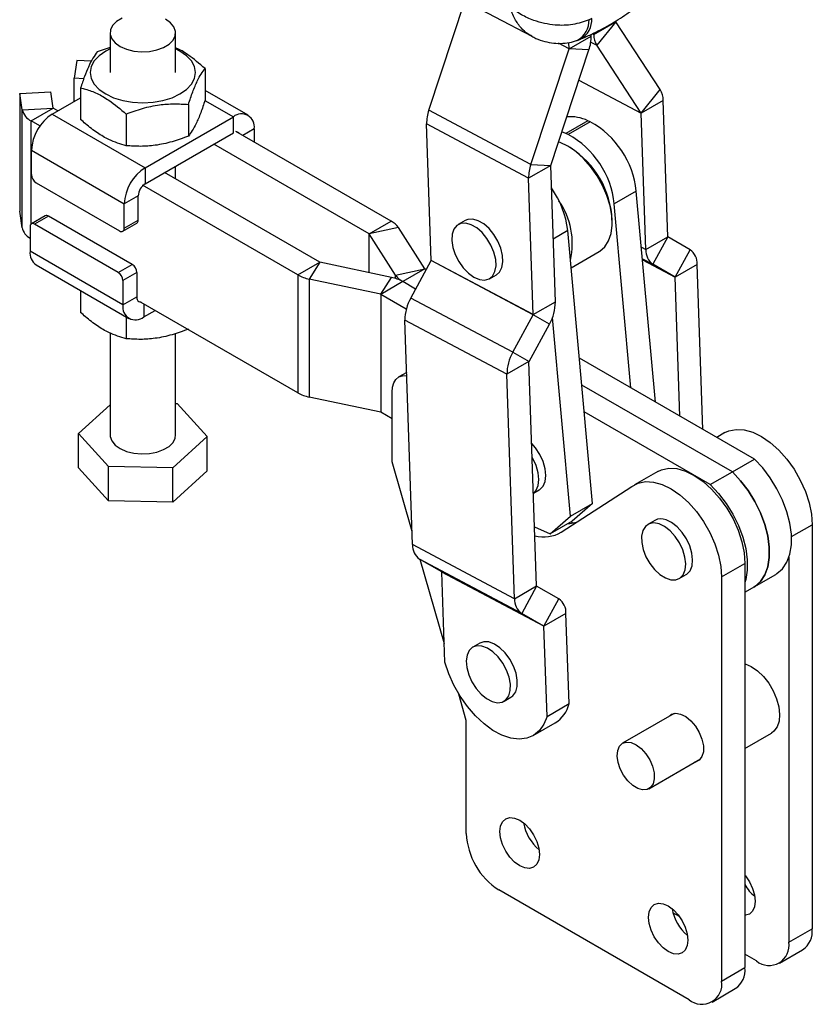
# Model space of a CAD drawing. Extents: x 77 to 734, y 58 to 535.
# Tile 15 of 16: x 573 to 734, y 168 to 368. Entities that reach past the tile are written whole.
import ezdxf

# ---------------------------------------------------------------- set-up
doc = ezdxf.new("R2010")
doc.units = 0
doc.header["$LTSCALE"] = 2
doc.layers.get('0').update_dxf_attribs({"linetype": 'CONTINUOUS'})

msp = doc.modelspace()

# ---------------------------------------------------------------- linework, layer by layer
at = {"color": 7, "linetype": 'CONTINUOUS'}
for p, q in [((658.926317, 373.605223), (676.564342, 364.287717)), ((655.652887, 349.281207), (662.99778, 371.454426)), ((688.763094, 367.935348), (688.202656, 367.660813)), ((689.147663, 364.631504), (693.626006, 367.216796)), ((693.627287, 367.212221), (689.757553, 362.454934)), ((693.626006, 367.216796), (693.618817, 367.427557)), ((702.668817, 353.455863), (693.627287, 367.212221)), ((590.906741, 364.990339), (590.906741, 356.933803)), ((604.24007, 356.933805), (604.24007, 364.990342)), ((684.150892, 361.746929), (688.629235, 364.332222)), ((688.629235, 364.332222), (688.617756, 364.668739)), ((689.147663, 364.631504), (689.137159, 364.939465)), ((590.906737, 362.043825), (588.319777, 361.134978)), ((684.150892, 361.746929), (684.10739, 363.022292)), ((698.799083, 348.698578), (689.757553, 362.454934)), ((676.377964, 338.278477), (684.149966, 361.74108)), ((680.416514, 338.086546), (688.188517, 361.549148)), ((688.188517, 361.549148), (684.149966, 361.74108)), ((584.156741, 359.397603), (583.604754, 355.75536)), ((587.122098, 359.247832), (584.156741, 359.397603)), ((610.214101, 357.74828), (610.214101, 351.320176)), ((583.604754, 351.045547), (583.604754, 355.75536)), ((585.562431, 355.656486), (583.604754, 355.75536)), ((572.560349, 352.703148), (578.869582, 353.021803)), ((573.064104, 349.379156), (572.560349, 352.703148)), ((572.560349, 352.703148), (572.560349, 328.751284)), ((579.373336, 349.697812), (578.869582, 353.021803)), ((584.932718, 353.83766), (584.932718, 347.409557)), ((618.957936, 348.248949), (610.214095, 353.296662)), ((698.799083, 348.698578), (702.668817, 353.455863)), ((579.188632, 348.496171), (584.932717, 351.812161)), ((606.827034, 350.450966), (606.827034, 344.022862)), ((703.278707, 351.279298), (698.800365, 348.694006)), ((704.224576, 323.549082), (703.278707, 351.279298)), ((573.064104, 349.379156), (579.373336, 349.697812)), ((573.064104, 325.427293), (573.064104, 349.379156)), ((574.89885, 347.107746), (579.377193, 349.693039)), ((579.188632, 348.496171), (598.044809, 337.610732)), ((580.31954, 349.149033), (579.377193, 349.693039)), ((594.186346, 348.495654), (594.186346, 342.06755)), ((598.044809, 337.610732), (615.95818, 347.951901)), ((615.95818, 344.685737), (615.95818, 347.951901)), ((676.377964, 338.278477), (655.652887, 349.281207)), ((699.746233, 320.96379), (698.800365, 348.694006)), ((576.669896, 346.085344), (574.89885, 347.107746)), ((675.937246, 335.495408), (655.212168, 346.498139)), ((656.158038, 318.76792), (655.212168, 346.498139)), ((687.96384, 347.141463), (683.485497, 344.55617)), ((688.432373, 346.930982), (683.954029, 344.345689)), ((688.432373, 346.930982), (687.96384, 347.141463)), ((598.044809, 334.344568), (615.95818, 344.685737)), ((648.019258, 326.77597), (616.476725, 344.985087)), ((620.200821, 345.501881), (620.200821, 342.835213)), ((683.485497, 344.55617), (682.668487, 344.884942)), ((683.954029, 344.345689), (683.485497, 344.55617)), ((643.540915, 324.190678), (611.998382, 342.399795)), ((684.394285, 341.682145), (683.922958, 341.954327)), ((574.94599, 341.147701), (593.802167, 330.262262)), ((574.94599, 336.19402), (574.94599, 341.147701)), ((604.24007, 335.340005), (604.24007, 337.921017)), ((680.415588, 338.0807), (675.937246, 335.495408)), ((676.377964, 338.278477), (680.416514, 338.086546)), ((681.361456, 310.350484), (680.415588, 338.0807)), ((598.044809, 337.610732), (598.044809, 334.344568)), ((633.547139, 318.421394), (602.004606, 336.630511)), ((575.888801, 334.561026), (592.859363, 324.764129)), ((629.068796, 315.836102), (597.526264, 334.045219)), ((676.883114, 307.765192), (675.937246, 335.495408)), ((596.630595, 331.895079), (593.802167, 330.262262)), ((596.630595, 326.941398), (596.630595, 331.895079)), ((697.801223, 332.863692), (693.32288, 330.278399)), ((701.699838, 290.017547), (697.801223, 332.863692)), ((593.802167, 325.308581), (593.802167, 330.262262)), ((696.724935, 292.889498), (693.32288, 330.278399)), ((573.064104, 325.427293), (572.560349, 328.751284)), ((577.764141, 327.824336), (574.935713, 326.191519)), ((578.43075, 327.758327), (575.602322, 326.125511)), ((592.572884, 316.328614), (575.602322, 326.125511)), ((595.401312, 317.96143), (578.43075, 327.758327)), ((593.525972, 324.698121), (596.354399, 326.330937)), ((593.802167, 325.308581), (596.630595, 326.941398)), ((643.540915, 324.190678), (648.019258, 326.77597)), ((663.069087, 326.879411), (661.654872, 326.063002)), ((692.901754, 326.400909), (692.901754, 326.945181)), ((574.659518, 325.581058), (574.659518, 320.627378)), ((649.485627, 325.453744), (643.543997, 324.1879)), ((648.906413, 315.799667), (643.543997, 324.1879)), ((654.848043, 317.065512), (649.485627, 325.453744)), ((688.934857, 269.444869), (683.894789, 324.835678)), ((699.746233, 320.96379), (704.224576, 323.549082)), ((704.227605, 323.54283), (701.188072, 317.987558)), ((708.741486, 320.940248), (704.227605, 323.54283)), ((593.515695, 309.741939), (574.659518, 320.627378)), ((684.580363, 317.301156), (690.270982, 320.586281)), ((705.701953, 315.384974), (708.741486, 320.940248)), ((592.572884, 316.328614), (595.401312, 317.96143)), ((629.068796, 315.836102), (633.547139, 318.421394)), ((633.551952, 318.419615), (631.359207, 314.989585)), ((648.082372, 315.323958), (633.551952, 318.419615)), ((651.990115, 311.145437), (656.155543, 318.758479)), ((676.88062, 307.755751), (656.155543, 318.758479)), ((676.883114, 307.765192), (656.158038, 318.76792)), ((705.701953, 315.384974), (701.188072, 317.987558)), ((710.183325, 317.964016), (705.704982, 315.378723)), ((711.326123, 284.460412), (710.183325, 317.964016)), ((575.902403, 317.880309), (594.75858, 306.99487)), ((596.344123, 316.328436), (593.515695, 314.695619)), ((596.344123, 316.328436), (596.344123, 311.374755)), ((648.906413, 315.799667), (654.848043, 317.065512)), ((654.851125, 317.062733), (650.372782, 314.477441)), ((655.137327, 316.897513), (654.851125, 317.062733)), ((593.515695, 314.695619), (593.515695, 309.741939)), ((629.068796, 315.836102), (629.068796, 291.884238)), ((631.359207, 314.989585), (631.359207, 291.037721)), ((645.889626, 311.893928), (631.359207, 314.989585)), ((645.889626, 311.893928), (648.082372, 315.323958)), ((650.372782, 314.477441), (645.89444, 311.892149)), ((652.987362, 312.968076), (650.372782, 314.477441)), ((668.004356, 315.064182), (669.418571, 315.880591)), ((706.66787, 287.149564), (705.704982, 315.378723)), ((584.932718, 312.667219), (584.932718, 308.215597)), ((593.515695, 309.741939), (596.344123, 311.374755)), ((629.068796, 291.884238), (597.239791, 310.258732)), ((645.889626, 311.893928), (645.889626, 287.942064)), ((645.89444, 311.892149), (645.89444, 287.940285)), ((651.08285, 308.896943), (645.89444, 311.892149)), ((672.715192, 300.142711), (651.990115, 311.145437)), ((676.883114, 307.765192), (681.361456, 310.350484)), ((597.758336, 307.291918), (600.068678, 308.625649)), ((594.186346, 307.325213), (594.186346, 302.873591)), ((671.528153, 295.64886), (650.803077, 306.651587)), ((652.357128, 261.09121), (650.803077, 306.651587)), ((672.715192, 300.142711), (676.88062, 307.755751)), ((680.17442, 305.856636), (676.88062, 307.755751)), ((684.456514, 266.859576), (680.786888, 307.189104)), ((590.906741, 304.041214), (590.906741, 283.336257)), ((604.24007, 283.33626), (604.24007, 303.937789)), ((676.008992, 298.243593), (680.17442, 305.856636)), ((672.715192, 300.142711), (676.008992, 298.243593)), ((676.006497, 298.234152), (671.528153, 295.64886)), ((677.560547, 252.673775), (676.006497, 298.234152)), ((721.788497, 278.420611), (686.251455, 298.935709)), ((651.165407, 296.029058), (649.573805, 295.110246)), ((673.082204, 250.088483), (671.528153, 295.64886)), ((648.192825, 277.904572), (648.192825, 292.057946)), ((717.310154, 275.835319), (686.748015, 293.478466)), ((645.889626, 287.942064), (631.359207, 291.037721)), ((584.497988, 283.648526), (590.906738, 289.485304)), ((604.24007, 289.725235), (604.579576, 289.717124)), ((604.579576, 289.717124), (610.648831, 283.023986)), ((648.192823, 286.613456), (645.89444, 287.940285)), ((712.831812, 273.250026), (687.244575, 288.021224)), ((590.567242, 276.955389), (584.497988, 283.648526)), ((584.497988, 276.680711), (584.497988, 283.648526)), ((610.648831, 283.023986), (603.64266, 276.643121)), ((610.648831, 276.056171), (610.648831, 283.023986)), ((715.813406, 283.805698), (714.136824, 282.837828)), ((717.310154, 275.835319), (721.788497, 278.420611)), ((590.567242, 269.987573), (584.497988, 276.680711)), ((603.64266, 276.643121), (590.567242, 276.955389)), ((590.567242, 269.987573), (590.567242, 276.955389)), ((603.64266, 269.675306), (603.64266, 276.643121)), ((610.648831, 276.056171), (603.64266, 269.675306)), ((652.267628, 263.715137), (648.192825, 277.904572)), ((702.142674, 275.913753), (697.428629, 273.192393)), ((712.831812, 273.250026), (717.310154, 275.835319)), ((676.91751, 271.525813), (678.105631, 272.2117)), ((682.554968, 263.600279), (696.906604, 272.844709)), ((603.64266, 269.675306), (590.567242, 269.987573)), ((684.456514, 266.859576), (688.934857, 269.444869)), ((688.934857, 269.444869), (684.76913, 265.839247)), ((680.290787, 263.253954), (684.456514, 266.859576)), ((701.586624, 265.989753), (700.172411, 265.173344)), ((677.151558, 264.664178), (680.290787, 263.253954)), ((684.76913, 265.839247), (680.290787, 263.253954)), ((684.875659, 265.436906), (684.47392, 265.668825)), ((733.517043, 265.116655), (733.517043, 183.070634)), ((673.082204, 250.088483), (652.357128, 261.09121)), ((674.524044, 247.112252), (653.798968, 258.114977)), ((658.312847, 255.512397), (653.798968, 258.114977)), ((658.813361, 240.92133), (653.891086, 258.061864)), ((728.802997, 258.52514), (728.802997, 180.349274)), ((715.132266, 254.503349), (719.846312, 257.22471)), ((719.846312, 257.22471), (719.846312, 175.178689)), ((679.037924, 244.509669), (658.312847, 255.512397)), ((679.040954, 244.503416), (658.315878, 255.506144)), ((658.940267, 237.200783), (658.315878, 255.506144)), ((706.521894, 254.174524), (707.936108, 254.990932)), ((715.132266, 254.503349), (715.132266, 172.457328)), ((719.846312, 251.400266), (726.137448, 255.032061)), ((673.082204, 250.088483), (677.560547, 252.673775)), ((677.563577, 252.667524), (674.524044, 247.112252)), ((682.077458, 250.064942), (677.563577, 252.667524)), ((679.037924, 244.509669), (682.077458, 250.064942)), ((679.037924, 244.509669), (674.524044, 247.112252)), ((683.519296, 247.088708), (679.040954, 244.503416)), ((684.143686, 228.783349), (683.519296, 247.088708)), ((679.665343, 226.198057), (679.040954, 244.503416)), ((665.995585, 241.082759), (664.58137, 240.266351)), ((663.277769, 225.375197), (661.741636, 230.72438)), ((670.930853, 229.267531), (672.345068, 230.08394)), ((679.665343, 226.198057), (684.143686, 228.783349)), ((705.523393, 226.806336), (695.023849, 220.745078)), ((663.277769, 202.392292), (663.277769, 225.375197)), ((676.875667, 222.301117), (681.35401, 224.886409)), ((719.846311, 219.679193), (725.2602, 222.804564)), ((700.35675, 211.507226), (710.856293, 217.568484)), ((708.532603, 168.646186), (669.877432, 190.961341)), ((706.566214, 185.565248), (705.255483, 186.321917)), ((728.802997, 180.349274), (733.517043, 183.070634)), ((726.869621, 176.076054), (731.583667, 178.797415)), ((722.203335, 176.538131), (719.846311, 177.898812)), ((715.132266, 172.457328), (719.846312, 175.178689)), ((713.19889, 168.184109), (717.912935, 170.90547))]:
    msp.add_line(p, q, dxfattribs=at)
at = {"color": 8, "linetype": 'CONTINUOUS'}
for p, q in [((688.850395, 364.789323), (689.147663, 364.631504)), ((684.149966, 361.74108), (682.019119, 362.872327)), ((684.150892, 361.746929), (682.032665, 362.871476)), ((688.556879, 363.092366), (689.757553, 362.454934)), ((686.15417, 355.407737), (698.800365, 348.694006)), ((686.155265, 355.411051), (698.799083, 348.698578)), ((610.198897, 351.276664), (615.95818, 347.951901)), ((574.89885, 326.167744), (574.89885, 347.107746)), ((620.200821, 345.501881), (617.891169, 344.168547)), ((643.540915, 316.291501), (643.540915, 324.190678)), ((643.543997, 316.290843), (643.543997, 324.1879)), ((683.894789, 324.835678), (680.925834, 323.121737)), ((698.840242, 321.444771), (699.746233, 320.96379)), ((699.051613, 319.121782), (701.188072, 317.987558)), ((699.071328, 318.905104), (705.701953, 315.384974)), ((699.071773, 318.900225), (705.704982, 315.378723)), ((648.906413, 315.108743), (648.906413, 315.799667)), ((597.758336, 309.959382), (597.758336, 307.291918)), ((729.318766, 262.693042), (733.517043, 265.116655))]:
    msp.add_line(p, q, dxfattribs=at)
at = {"color": 7, "linetype": 'CONTINUOUS', "flags": 128}
for points in [[(593.362627, 367.974075), (592.248074, 367.305636), (591.443008, 366.502642), (590.994222, 365.611756), (590.927787, 364.68476), (591.247577, 363.775521), (591.935001, 362.936881), (592.950103, 362.217586), (594.233899, 361.659429), (595.711775, 361.294854), (597.297841, 361.145046)], [(597.297841, 361.145046), (598.899926, 361.218712), (600.424912, 361.511574), (601.784184, 362.006607), (602.898738, 362.675045), (603.703804, 363.478039), (604.152596, 364.368921), (604.219024, 365.295921), (603.899235, 366.205161), (603.211818, 367.043796), (602.196709, 367.763096)], [(590.906737, 361.740686), (590.030932, 361.287982), (588.704398, 360.354858), (587.718691, 359.290267), (587.111694, 358.13512), (586.90674, 356.933804), (587.111696, 355.73249), (587.718692, 354.57734), (588.704401, 353.512747), (590.030933, 352.579627), (591.647326, 351.813833), (593.491447, 351.244799), (595.492442, 350.894388), (597.573405, 350.776069), (599.654371, 350.894387), (601.655362, 351.244799), (603.499487, 351.813835), (605.115879, 352.579627), (606.442414, 353.51275), (607.42812, 354.577341), (608.035118, 355.732488), (608.240072, 356.933805), (608.035115, 358.135119), (607.42812, 359.290269), (606.442417, 360.354857), (605.115878, 361.287981), (604.240073, 361.740685)], [(683.921499, 341.955169), (682.318012, 342.71419), (681.98725, 342.828382)], [(690.270982, 320.586281), (690.412382, 320.671628), (691.41618, 321.545674), (692.179093, 322.742396), (692.676601, 324.22333), (692.892712, 325.940879), (692.820481, 327.839835), (692.46223, 329.859171), (691.829472, 331.933975), (690.942546, 333.99757), (689.829957, 335.983622), (688.527466, 337.828305), (687.076935, 339.472325), (685.524985, 340.862844), (683.921499, 341.955169)], [(664.829615, 315.378555), (665.946264, 314.896824), (666.992749, 314.77116), (667.903318, 315.009451), (668.620755, 315.59673), (669.09998, 316.496099), (669.310882, 317.651038), (669.24021, 318.988987), (668.892404, 320.425874), (668.289318, 321.871411), (667.468845, 323.234777), (666.482541, 324.430301), (665.392377, 325.382862), (664.266853, 326.032614), (663.176688, 326.338729), (662.190383, 326.281968), (661.369912, 325.865899), (660.766826, 325.116671), (660.419019, 324.081352), (660.348346, 322.825), (660.559249, 321.426559), (661.038474, 319.973887), (661.75591, 318.558274), (662.666479, 317.268663), (663.712966, 316.18608), (664.829615, 315.378555)], [(669.418571, 315.880591), (670.034969, 316.413139), (670.514195, 317.312508), (670.725097, 318.467447), (670.654425, 319.805396), (670.306618, 321.242283), (669.703533, 322.687819), (668.88306, 324.051185), (667.896755, 325.24671), (666.806592, 326.199271), (665.681067, 326.849022), (664.590902, 327.155138), (663.604598, 327.098377), (663.069087, 326.879411)], [(596.344123, 311.374755), (596.371296, 311.071843), (596.451774, 310.811947), (596.58246, 310.605052), (596.758336, 310.459112), (596.972641, 310.379733), (597.21714, 310.369967), (597.239791, 310.372472)], [(648.192825, 292.057946), (648.283402, 293.067651), (648.55166, 293.933972), (648.987283, 294.62362), (649.573535, 295.110089), (650.287885, 295.374686), (651.102883, 295.407241), (651.186941, 295.397832)], [(715.813406, 283.805698), (716.57897, 284.163724), (718.063927, 284.476929), (719.701624, 284.388215), (721.442842, 283.900249), (723.235252, 283.027696), (725.024983, 281.796781), (726.758248, 280.244495), (728.382956, 278.417492), (729.850276, 276.37068), (731.116112, 274.165573), (732.14242, 271.868445), (732.898357, 269.54833), (733.361199, 267.27496), (733.517043, 265.116655)], [(590.906741, 283.336257), (590.927787, 283.030678), (591.247577, 282.121438), (591.935001, 281.282799), (592.950103, 280.563503), (594.233899, 280.005347), (595.711775, 279.640771), (597.297841, 279.490964), (598.899926, 279.564629), (600.424912, 279.857492), (601.784184, 280.352524), (602.898738, 281.020963), (603.703804, 281.823957), (604.152596, 282.714839), (604.24007, 283.33626)], [(678.105631, 272.2117), (678.198603, 272.268612), (678.861781, 272.935904), (679.277967, 273.903239), (679.421009, 275.109838), (679.281921, 276.479884), (678.869442, 277.927293), (678.209489, 279.361117), (677.343529, 280.691266), (676.574304, 281.587644)], [(676.916842, 271.545376), (677.447568, 272.119496), (677.863754, 273.086831), (678.006796, 274.29343), (677.867708, 275.663476), (677.455228, 277.110884), (676.795275, 278.544709), (676.670599, 278.76453)], [(726.137448, 255.032061), (726.372116, 255.176043), (727.506915, 256.172552), (728.387097, 257.511588), (728.987969, 259.15559), (729.29268, 261.058443), (729.29268, 263.16677), (728.987969, 265.421435), (728.387097, 267.759189), (727.506915, 270.114461), (726.372116, 272.421182), (725.014529, 274.614648), (723.472236, 276.633333), (721.788497, 278.420611)], [(702.142674, 275.913753), (702.908239, 276.271779), (704.393196, 276.584984), (706.030893, 276.49627), (707.772111, 276.008304), (709.564521, 275.135751), (711.354252, 273.904835), (713.087516, 272.35255), (714.712225, 270.525547), (716.179544, 268.478735), (717.445381, 266.273628), (718.471689, 263.9765), (719.227626, 261.656385), (719.690468, 259.383015), (719.846312, 257.22471)], [(721.659105, 252.446769), (721.893773, 252.590751), (723.028572, 253.58726), (723.908754, 254.926296), (724.509626, 256.570298), (724.814337, 258.47315), (724.814337, 260.581478), (724.509626, 262.836143), (723.908754, 265.173897), (723.028572, 267.529169), (721.893773, 269.83589), (720.536187, 272.029356), (718.993893, 274.048041), (717.310154, 275.835319)], [(717.310154, 275.835319), (718.993893, 274.048041), (720.536187, 272.029356), (721.893773, 269.83589), (723.028572, 267.529169), (723.908754, 265.173897), (724.509626, 262.836143), (724.814337, 260.581478), (724.814337, 258.47315), (724.509626, 256.570298), (723.908754, 254.926296), (723.028572, 253.58726), (721.893773, 252.590751), (721.659105, 252.446769)], [(696.906604, 272.844709), (698.194193, 273.550419), (699.67915, 273.863623), (701.316848, 273.774909), (703.058066, 273.286944), (704.850476, 272.41439), (706.640206, 271.183475), (708.373471, 269.63119), (709.998179, 267.804186), (711.465499, 265.757375), (712.731336, 263.552268), (713.757643, 261.255139), (714.51358, 258.935024), (714.976423, 256.661654), (715.132266, 254.503349)], [(712.831812, 273.250026), (714.51555, 271.462749), (716.057844, 269.444064), (717.415431, 267.250598), (718.550229, 264.943877), (719.430412, 262.588605), (720.031284, 260.25085), (720.335995, 257.996186), (720.335995, 255.887858), (720.031284, 253.985006), (719.846312, 253.354556)], [(707.936108, 254.990932), (708.087822, 255.087316), (708.733352, 255.779359), (709.129306, 256.767412), (709.250807, 257.989391), (709.09022, 259.368512), (708.657636, 260.818123), (707.980232, 262.247139), (707.100578, 263.565767), (706.073941, 264.691157), (704.96483, 265.552593), (703.842937, 266.095949)], [(683.945447, 265.363744), (684.324312, 265.378637), (685.665656, 265.60399)], [(702.428723, 265.279541), (701.364537, 265.470676), (700.424926, 265.297581), (699.668929, 264.771132), (699.144048, 263.924407), (698.883264, 262.810609), (698.902963, 261.499722), (699.201906, 260.074114), (699.76131, 258.623361), (700.546027, 257.23862), (701.506747, 256.006898), (702.583108, 255.00559), (703.707477, 254.297612), (704.809204, 253.927447), (705.819067, 253.918354), (706.673609, 254.270907), (707.319139, 254.962951), (707.715092, 255.951004), (707.836593, 257.172982), (707.676006, 258.552104), (707.243422, 260.001715), (706.566018, 261.430731), (705.686364, 262.749359), (704.659727, 263.874749), (703.550617, 264.736185), (702.428723, 265.279541)], [(671.336652, 229.571194), (671.897969, 230.3737), (672.199038, 231.452251), (672.220941, 232.739074), (671.962304, 234.153314), (671.439374, 235.606113), (670.685013, 237.006185), (669.746617, 238.265554), (668.683151, 239.305092), (667.561435, 240.059483), (666.451953, 240.481321), (665.424414, 240.544109), (664.543385, 240.243892), (663.864224, 239.59954), (663.429604, 238.651537), (663.266833, 237.459449), (663.386142, 236.098184), (663.78003, 234.653269), (664.423751, 233.2155), (665.276858, 231.875212), (666.285743, 230.716619), (667.387019, 229.812526), (668.511485, 229.219737), (669.588488, 228.975499), (670.550356, 229.095158), (671.336652, 229.571194)], [(672.345068, 230.08394), (672.750867, 230.387603), (673.312184, 231.190109), (673.613253, 232.26866), (673.635156, 233.555483), (673.376518, 234.969723), (672.853589, 236.422522), (672.099227, 237.822593), (671.160832, 239.081963), (670.097366, 240.121501), (668.97565, 240.875892), (667.866167, 241.29773), (666.838629, 241.360518), (665.995585, 241.082759)], [(679.665343, 226.198057), (679.027499, 224.590793), (678.11309, 223.293823), (676.947766, 222.343524), (675.564215, 221.766556), (674.001246, 221.579101), (672.302702, 221.786411), (670.516226, 222.38268), (668.691931, 223.351182), (666.88099, 224.664742), (665.134198, 226.286522), (663.500556, 228.171028), (662.025886, 230.265396), (660.751554, 232.510881), (659.713307, 234.844497), (658.940267, 237.200783)], [(719.888733, 236.86222), (721.144323, 236.330987), (722.405739, 235.4689), (723.609729, 234.319189), (724.69592, 232.939509), (725.609848, 231.399033), (726.30568, 229.775017), (726.74853, 228.148893), (726.916186, 226.602199), (726.800244, 225.212494), (726.406517, 224.049462), (725.754749, 223.171427), (725.2602, 222.804564)], [(704.323296, 226.113536), (704.951373, 226.626411), (705.811404, 226.830955), (706.80333, 226.665417), (707.853586, 226.142075), (708.884277, 225.299743), (709.818962, 224.200894), (710.588319, 222.927021), (711.135289, 221.572604), (711.419308, 220.238094), (711.419308, 219.022465), (711.135289, 218.015873), (710.588319, 217.292977), (709.818962, 216.907386), (709.656194, 216.87568)], [(696.775771, 220.878997), (697.796782, 220.417828), (698.809895, 219.638369), (699.739973, 218.598426), (700.518035, 217.375125), (701.086378, 216.059192), (701.402848, 214.748226), (701.443977, 213.539455), (701.206711, 212.52253), (700.708651, 211.772863), (699.986732, 211.346064), (699.094497, 211.273783), (698.098119, 211.561379), (697.071496, 212.187521), (696.090767, 213.105776), (695.228667, 214.248036), (694.549135, 215.529589), (694.102568, 216.855388), (693.922087, 218.127101), (694.021078, 219.250413), (694.392198, 220.142013), (695.007923, 220.735774), (695.822586, 220.987663), (696.775771, 220.878997)], [(670.113134, 202.801205), (670.249667, 203.919959), (670.649962, 204.804836), (671.28674, 205.395529), (672.116604, 205.651783), (673.083001, 205.556142), (674.120072, 205.115111), (675.157144, 204.358765), (676.123542, 203.338627), (676.953406, 202.124232), (677.590184, 200.798331), (677.990478, 199.451284), (678.127012, 198.174892), (677.990478, 197.056139), (677.590184, 196.171261), (676.953406, 195.580568), (676.123542, 195.324314), (675.157144, 195.419955), (674.120072, 195.860987), (673.083001, 196.617333), (672.116604, 197.63747), (671.28674, 198.851865), (670.649962, 200.177766), (670.249667, 201.524813), (670.113134, 202.801205)], [(719.846311, 193.957444), (719.964162, 193.813866), (720.794026, 192.599471), (721.430804, 191.27357), (721.831099, 189.926523), (721.967632, 188.650131), (721.831099, 187.531377), (721.430804, 186.6465), (720.794026, 186.055807), (719.964162, 185.799553), (719.846311, 185.792044)], [(700.283023, 185.384499), (700.419557, 186.503252), (700.819851, 187.38813), (701.456629, 187.978823), (702.286493, 188.235077), (703.25289, 188.139436), (704.289963, 187.698404), (705.327033, 186.942058), (706.293431, 185.921921), (707.123295, 184.707526), (707.760073, 183.381625), (708.160368, 182.034578), (708.296901, 180.758186), (708.160368, 179.639432), (707.760073, 178.754555), (707.123295, 178.163862), (706.293431, 177.907608), (705.327033, 178.003249), (704.289963, 178.44428), (703.25289, 179.200626), (702.286493, 180.220764), (701.456629, 181.435159), (700.819851, 182.76106), (700.419557, 184.108107), (700.283023, 185.384499)]]:
    msp.add_lwpolyline(points, dxfattribs=at)
at = {"color": 8, "linetype": 'CONTINUOUS'}
for centre, radius, start, end in [((684.271925, 367.650791), 4.500175, 298.41534897, 3.62536905), ((683.73324, 367.412967), 4.476283, 298.7181925, 3.17401419)]:
    msp.add_arc(centre, radius, start, end, dxfattribs=at)
at = {"color": 7, "linetype": 'CONTINUOUS'}
for centre, radius, start, end in [((693.63487, 367.216811), 0.008865, 180.09598492, 211.18706256), ((680.53961, 364.186836), 8.090932, 340.97349975, 1.02960061), ((693.368142, 364.64038), 4.220489, 180.12049629, 211.18601226), ((684.133945, 361.746615), 0.01695, 340.94000241, 1.06334852), ((699.058288, 351.270435), 4.220428, 0.12032066, 31.18623559), ((576.364614, 350.168446), 3.393574, 193.44922991, 244.41031713), ((584.157289, 340.728535), 9.220831, 122.60548057, 177.39451586), ((579.380281, 349.699478), 0.007142, 193.49623603, 244.37918127), ((617.614374, 345.921443), 2.620256, 350.78597494, 129.20328357), ((663.301874, 346.643505), 8.091012, 160.9735872, 181.02945387), ((684.482347, 340.126438), 7.831435, 63.60521457, 95.93564207), ((698.791502, 348.693986), 0.008863, 0.12546134, 31.20108341), ((679.676992, 330.946393), 18.225361, 6.03865948, 61.28876686), ((616.609297, 344.180546), 0.696838, 34.79760356, 85.20783484), ((675.198649, 328.361101), 18.225361, 6.03865948, 61.28876686), ((674.53335, 326.165353), 18.38495, 2.43102272, 57.56897401), ((684.026773, 335.640806), 8.090834, 160.97338143, 181.02969813), ((680.432551, 338.081011), 0.016966, 160.95835764, 181.05103703), ((576.992947, 336.287169), 2.049075, 182.6055042, 237.39456322), ((603.013466, 329.843096), 9.220831, 122.60548057, 177.39451586), ((599.701027, 331.755357), 3.073609, 122.60546928, 177.39452031), ((665.035384, 322.566825), 18.995391, 6.8599179, 35.12346583), ((669.371975, 322.156659), 15.43865, 347.47495358, 34.47305199), ((575.234279, 325.674302), 0.582276, 50.79651951, 189.21478675), ((578.040194, 327.213159), 0.670628, 54.38239235, 114.30746509), ((596.005416, 326.856541), 0.630912, 303.58283947, 7.72958202), ((646.014934, 323.078917), 4.205415, 34.38194708, 61.5360703), ((576.269667, 326.171961), 3.290922, 193.07813133, 240.70729749), ((593.227406, 325.215338), 0.582275, 230.79647734, 9.21481196), ((643.536701, 324.182904), 0.008843, 34.39719153, 61.53912836), ((704.231738, 323.548692), 0.007173, 176.88723858, 234.81444712), ((577.513728, 320.264038), 2.877243, 172.74528886, 235.94256055), ((703.153267, 320.776965), 3.412152, 176.86132457, 234.83450601), ((706.77628, 318.150835), 3.412164, 356.86143452, 54.83441578), ((594.297165, 316.235286), 2.049076, 2.6055193, 57.39454246), ((633.555231, 318.435882), 0.016594, 240.81568143, 258.60454598), ((656.139115, 318.76787), 0.018923, 330.24641582, 0.14922689), ((591.468737, 314.60247), 2.049076, 2.6055193, 57.39454246), ((654.855335, 317.070501), 0.008835, 214.37830468, 241.54469957), ((632.917883, 322.7287), 7.894515, 240.81936344, 258.6128324), ((646.523681, 307.584803), 7.894557, 60.81941026, 78.61278328), ((652.377121, 318.174512), 4.205437, 214.3820221, 241.53599878), ((705.697829, 315.379117), 0.007163, 356.85038362, 54.85859406), ((645.886353, 311.87767), 0.016584, 60.81367673, 78.6152584), ((659.818976, 306.673764), 9.015926, 150.26594268, 180.1409312), ((672.345613, 310.328291), 9.015871, 330.26587142, 0.14103793), ((596.102142, 309.322376), 2.620256, 170.78597464, 309.20327361), ((676.864161, 307.765149), 0.018953, 330.27600891, 0.1311162), ((680.544051, 295.671037), 9.015925, 150.26592987, 180.14093265), ((676.025423, 298.2342), 0.018926, 150.24404868, 180.14315158), ((632.917883, 298.776836), 7.894515, 240.81936344, 258.6128324), ((645.886353, 287.925807), 0.016584, 60.81367673, 78.6152584), ((702.826649, 263.66603), 2.633885, 67.30340626, 118.08602789), ((679.001702, 269.650098), 7.016125, 255.22902917, 300.42718158), ((655.764171, 260.90439), 3.412162, 176.8614175, 234.83445253), ((658.308714, 255.506533), 0.007174, 356.89182073, 54.81925179), ((677.567701, 252.673383), 0.007165, 176.85908908, 234.85927576), ((676.489244, 249.901663), 3.412159, 176.86142462, 234.83447604), ((680.112256, 247.275532), 3.412158, 356.86134789, 54.83445206), ((679.033792, 244.503806), 0.007172, 356.88310759, 54.81857812), ((678.15159, 230.125887), 6.140653, 301.43367785, 347.37135454), ((683.770765, 206.059272), 8.989927, 189.51843613, 230.476189), ((677.606451, 203.044327), 14.34351, 182.60547878, 237.39452137), ((727.398341, 196.290144), 8.665855, 209.37013664, 230.53449329), ((713.94069, 188.642588), 8.989967, 189.51853442, 230.47609995), ((729.077167, 182.505434), 4.475707, 304.05740878, 7.25477961), ((724.779637, 179.69662), 4.075952, 230.79671666, 9.21403509), ((715.406435, 174.613489), 4.475707, 304.05740878, 7.25477961), ((711.108906, 171.804675), 4.075952, 230.79671666, 9.21403509)]:
    msp.add_arc(centre, radius, start, end, dxfattribs=at)
for points, knots in [([(688.202656, 367.660813), (687.132326, 367.274908), (685.022756, 366.514307), (681.797166, 366.454568), (679.117753, 366.853818), (676.771092, 367.527758), (674.365748, 368.629317), (672.847757, 369.684171), (672.150246, 370.278308), (672.144127, 370.28352)], [0, 0, 0, 0, 0.2123085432, 0.4184498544, 0.5447963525, 0.6711660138, 0.8306907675, 0.9985147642, 1, 1, 1, 1]), ([(686.410875, 363.691753), (687.155037, 364.012576), (689.185092, 364.887775), (692.372319, 366.574451), (695.411453, 368.485632), (697.167549, 369.794734), (697.804955, 370.269895)], [0, 0, 0, 0, 0.1839901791, 0.501920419, 0.8192131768, 1, 1, 1, 1]), ([(676.572364, 364.314236), (676.699731, 364.237845), (677.379436, 363.830182), (678.721516, 363.349763), (680.552815, 362.910666), (682.404396, 362.801563), (684.201793, 362.96475), (685.328137, 363.319772), (685.872097, 363.491228)], [0, 0, 0, 0, 0.0462521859, 0.2468277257, 0.4408490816, 0.632884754, 0.8227041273, 1, 1, 1, 1]), ([(610.214101, 357.74828), (609.058111, 358.726179), (607.136533, 360.351721), (605.094767, 361.611681), (604.279893, 361.923164), (604.240073, 361.938385)], [0, 0, 0, 0, 0.5895163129, 0.9799412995, 1, 1, 1, 1]), ([(685.676449, 363.414048), (685.872648, 363.477643), (686.125749, 363.559682), (686.361133, 363.680533), (686.414052, 363.707703)], [0, 0, 0, 0, 0.775179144, 1, 1, 1, 1]), ([(588.319777, 361.134978), (588.025804, 360.740355), (587.431483, 359.942552), (586.550926, 358.22196), (585.709156, 356.149255), (585.193107, 354.612885), (584.932718, 353.83766)], [0, 0, 0, 0, 0.2646049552, 0.5349478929, 0.7653430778, 1, 1, 1, 1]), ([(606.827034, 350.450966), (607.121006, 351.323055), (607.715325, 353.086143), (608.5959, 355.15985), (609.437649, 356.714243), (609.953708, 357.401502), (610.214101, 357.74828)], [0, 0, 0, 0, 0.2646050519, 0.5349477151, 0.7653433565, 1, 1, 1, 1]), ([(584.932718, 353.83766), (585.268526, 353.750307), (586.363414, 353.465496), (588.283137, 352.734783), (591.08343, 351.161179), (593.028207, 349.490541), (594.186346, 348.495654)], [0, 0, 0, 0, 0.1113114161, 0.3629252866, 0.6206139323, 1, 1, 1, 1]), ([(594.186346, 348.495654), (595.283467, 348.904096), (597.501502, 349.729838), (600.787819, 350.414729), (603.929315, 350.641515), (605.855245, 350.514869), (606.827034, 350.450966)], [0, 0, 0, 0, 0.2646047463, 0.5349477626, 0.7653430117, 1, 1, 1, 1]), ([(610.214101, 351.320176), (609.920124, 350.448089), (609.325796, 348.685004), (608.445242, 346.61129), (607.603472, 345.056905), (607.087423, 344.369643), (606.827034, 344.022862)], [0, 0, 0, 0, 0.2646047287, 0.5349477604, 0.7653430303, 1, 1, 1, 1]), ([(594.186346, 342.06755), (593.028206, 342.409796), (591.103054, 342.978704), (588.303633, 344.629855), (586.382801, 346.112539), (585.268521, 347.109199), (584.932718, 347.409557)], [0, 0, 0, 0, 0.3793842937, 0.6306430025, 0.8886891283, 1, 1, 1, 1]), ([(606.827034, 344.022862), (605.729911, 343.614424), (603.511873, 342.78869), (600.225561, 342.103781), (597.084061, 341.877011), (595.158133, 342.00365), (594.186346, 342.06755)], [0, 0, 0, 0, 0.2646050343, 0.5349477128, 0.7653433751, 1, 1, 1, 1]), ([(594.186346, 302.873591), (593.028206, 303.215836), (591.103054, 303.784744), (588.303633, 305.435897), (586.382801, 306.918581), (585.268521, 307.91524), (584.932718, 308.215597)], [0, 0, 0, 0, 0.3793843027, 0.6306430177, 0.8886891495, 1, 1, 1, 1]), ([(606.827034, 304.828903), (605.729911, 304.420465), (603.511873, 303.594731), (600.225561, 302.909823), (597.08406, 302.683049), (595.158133, 302.80969), (594.186346, 302.873591)], [0, 0, 0, 0, 0.2646050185, 0.5349477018, 0.7653433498, 1, 1, 1, 1])]:
    msp.add_open_spline(points, degree=3, knots=knots, dxfattribs=at)
at = {"color": 8, "linetype": 'CONTINUOUS'}
msp.add_open_spline([(676.583335, 364.332892), (676.311081, 364.469637), (675.537091, 364.858388), (674.332179, 365.997505), (673.046884, 367.799024), (672.398579, 369.402406), (672.14634, 370.275858), (672.144127, 370.28352)], degree=3, knots=[0, 0, 0, 0, 0.1322234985, 0.3758976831, 0.6786625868, 0.9971812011, 1, 1, 1, 1], dxfattribs=at)

doc.saveas('drawing.dxf')
